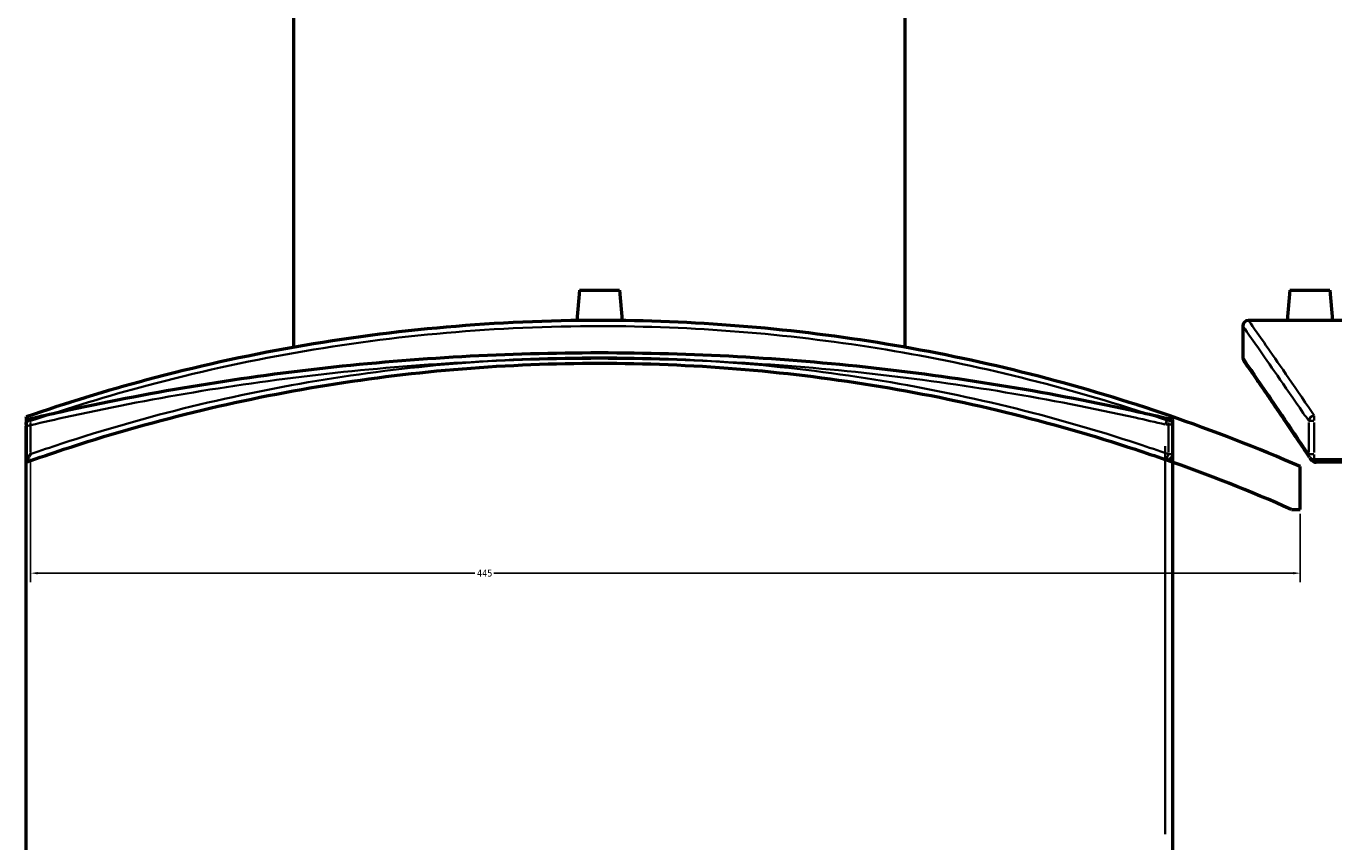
# Model space of a CAD drawing. Header units: millimetres. Extents: x -604 to 1145, y -409 to 894.
# Tile 6 of 11: x 242 to 700, y 23 to 309. Entities that reach past the tile are written whole.
import ezdxf

# ---------------------------------------------------------------- set-up
doc = ezdxf.new("R2010")
doc.units = ezdxf.units.MM
for name, color, linetype, lineweight in [('Dimension (ANSI)', 7, 'Continuous', 25), ('Visible (ANSI)', 7, 'Continuous', 50), ('Visible Narrow (ANSI)', 7, 'Continuous', 35)]:
    doc.layers.add(name, color=color, linetype=linetype, lineweight=lineweight)
doc.styles.add('Note Text (ANSI)', font='tahoma.ttf')
doc.dimstyles.new('Default - mm (ANSI)', dxfattribs={"dimtxt": 2.4, "dimasz": 2.5, "dimexe": 3.175, "dimexo": 1.6002, "dimgap": 0.8, "dimtad": 0, "dimtoh": 1, "dimdec": 0, "dimrnd": 1e-08, "dimzin": 4, "dimdsep": 46, "dimtxsty": 'Note Text (ANSI)', "dimcen": 0.09, "dimdle": 10, "dimclrd": 256, "dimclre": 256, "dimclrt": 5, "dimadec": 1, "dimazin": 1, "dimtfac": 1.27, "dimtofl": 0, "dimtmove": 0, "dimatfit": 3, "dimfxl": 1, "dimtolj": 1, "dimtzin": 4, "dimlwd": -1, "dimlwe": -1, "dimarcsym": 0})

# ---------------------------------------------------------------- blocks, each defined once
blk = doc.blocks.new('*D6')
at = {"layer": 'Defpoints', "color": 0, "transparency": 16777216}
for p in [(243.1, 159.03), (688.55, 139.65), (688.55, 117.3)]:
    blk.add_point(p, dxfattribs=at)
at = {"layer": 'Dimension (ANSI)', "transparency": 16777216}
for p, q in [((243.1, 157.43), (243.1, 114.12)), ((688.55, 138.05), (688.55, 114.12)), ((245.6, 117.3), (398.92, 117.3)), ((686.05, 117.3), (405.68, 117.3))]:
    blk.add_line(p, q, dxfattribs=at)
for points in [[(245.6, 117.71), (245.6, 116.88), (243.1, 117.3)], [(686.05, 117.71), (686.05, 116.88), (688.55, 117.3)]]:
    blk.add_solid(points, dxfattribs=at)
at = {"layer": 'Dimension (ANSI)', "color": 5, "transparency": 16777216, "insert": (399.72, 118.52), "char_height": 2.4, "attachment_point": 1, "style": 'Note Text (ANSI)'}
blk.add_mtext('\\A1;445', dxfattribs=at)

msp = doc.modelspace()

# ---------------------------------------------------------------- linework, layer by layer
at = {"layer": 'Visible (ANSI)'}
for p, q in [((335.5, 196.51), (335.5, 377.93)), ((549.9, 196.51), (549.9, 377.93)), ((435.7, 216.53), (434.77, 205.88)), ((435.7, 216.53), (449.7, 216.53)), ((449.7, 216.53), (450.64, 205.88)), ((684.88, 216.53), (683.95, 205.93)), ((684.88, 216.53), (698.88, 216.53)), ((698.88, 216.53), (699.8, 205.93)), ((668.38, 203.93), (668.38, 192.93)), ((683.95, 205.93), (670.38, 205.93)), ((796.18, 205.93), (699.8, 205.93)), ((241.55, 172.1), (241.55, 172.08)), ((241.55, 172.08), (241.55, 156.31)), ((643.85, 159.03), (643.85, 170.68)), ((241.55, 169.44), (241.55, 168.8)), ((241.55, -249.77), (241.55, 168.8)), ((643.85, 18.27), (643.85, 169.44)), ((241.55, 156.31), (241.55, 156.2)), ((844.63, 157.03), (693.46, 157.03)), ((844.63, 156.2), (694.09, 156.2)), ((688.55, 139.65), (688.55, 154.65)), ((685.41, 139.65), (688.55, 139.65))]:
    msp.add_line(p, q, dxfattribs=at)
for centre, radius, start, end in [((670.38, 203.93), 2, 90, 180), ((670.38, 192.93), 2, 180, 214.6621), ((641.85, 169.44), 2, 0, 76.7769), ((442.7, -409.07), 615, 66.43707, 71.04184), ((641.85, 170.68), 2, 0, 71.0418), ((641.85, 159.03), 2, 250.6818, 0), ((442.7, -409.07), 600, 66.14007, 70.68181), ((693.46, 159.03), 2, 213.8337, 270)]:
    msp.add_arc(centre, radius, start, end, dxfattribs=at)
for points, knots in [([(642.5, 172.57), (639.75, 173.51), (636.98, 174.44), (603.81, 185.31), (572.33, 192.99), (508.12, 203.3), (475.41, 205.93), (442.7, 205.93), (406.81, 205.93), (370.9, 202.76), (318.25, 193.47), (300.9, 189.62), (269.53, 181.23), (255.43, 176.9), (241.55, 172.1)], [-41.922943, -41.922943, -41.922943, -41.922943, -41.030648, -41.030648, -31.249882, -31.249882, -21.46911, -21.46911, -21.46911, -10.734555, -10.734555, -5.367278, -5.367278, -0.869408, -0.869408, -0.869408, -0.869408]), ([(691.88, 205.88), (690.88, 205.88), (689.82, 205.88), (687.87, 205.89), (686.97, 205.9), (685.57, 205.91), (684.96, 205.91), (684.15, 205.92), (683.95, 205.93), (683.95, 205.93)], [0, 0, 0, 0, 0.298721, 0.298721, 0.597442, 0.597442, 0.896124, 0.896124, 1.194807, 1.194807, 1.194807, 1.194807]), ([(699.8, 205.93), (699.8, 205.93), (699.61, 205.92), (698.8, 205.91), (698.19, 205.91), (696.78, 205.9), (695.89, 205.89), (693.93, 205.88), (692.87, 205.88), (691.88, 205.88)], [3.58442, 3.58442, 3.58442, 3.58442, 3.883103, 3.883103, 4.181785, 4.181785, 4.480506, 4.480506, 4.779227, 4.779227, 4.779227, 4.779227]), ([(642.31, 171.38), (638.79, 172.21), (635.25, 173.02), (601.7, 180.46), (570.63, 185.68), (507.27, 192.71), (474.98, 194.52), (442.7, 194.52), (410.42, 194.52), (378.14, 192.71), (314.77, 185.68), (283.71, 180.46), (250.16, 173.02), (246.62, 172.21), (243.1, 171.38)], [5.187343, 5.187343, 5.187343, 5.187343, 6.331543, 6.331543, 15.993401, 15.993401, 25.655265, 25.655265, 25.655265, 35.317128, 35.317128, 44.978986, 44.978986, 46.123212, 46.123212, 46.123212, 46.123212]), ([(241.55, 156.2), (245.93, 157.76), (250.34, 159.27), (284.6, 170.57), (315.49, 178.15), (378.5, 188.34), (410.6, 190.93), (442.7, 190.93), (474.8, 190.93), (506.9, 188.34), (569.92, 178.15), (600.81, 170.57), (634.17, 159.57), (637.69, 158.37), (641.19, 157.14)], [-46.413395, -46.413395, -46.413395, -46.413395, -44.978986, -44.978986, -35.317128, -35.317128, -25.655265, -25.655265, -25.655265, -15.993401, -15.993401, -6.331543, -6.331543, -5.187343, -5.187343, -5.187343, -5.187343]), ([(691.8, 157.92), (690.32, 160.12), (688.91, 162.22), (686.21, 166.22), (684.93, 168.12), (682.5, 171.7), (681.35, 173.39), (679.2, 176.55), (678.19, 178.03), (676.32, 180.76), (675.46, 182.01), (673.9, 184.3), (673.19, 185.33), (671.92, 187.17), (671.36, 187.98), (670.41, 189.36), (670.01, 189.94), (669.37, 190.86), (669.13, 191.21), (668.81, 191.67), (668.73, 191.79), (668.73, 191.79)], [5.187343, 5.187343, 5.187343, 5.187343, 7.234135, 7.234135, 9.280927, 9.280927, 11.327719, 11.327719, 13.374511, 13.374511, 15.421304, 15.421304, 17.468096, 17.468096, 19.514888, 19.514888, 21.56168, 21.56168, 23.608472, 23.608472, 25.655265, 25.655265, 25.655265, 25.655265]), ([(243.1, 170.68), (243.09, 170.68), (243.09, 170.68), (242.88, 170.83), (242.68, 170.99), (242.31, 171.28), (242.15, 171.42), (241.86, 171.68), (241.74, 171.8), (241.59, 171.98), (241.55, 172.04), (241.55, 172.08)], [-0.304363, -0.304363, -0.304363, -0.304363, -0.3035876, -0.3035876, -0.2244951, -0.2244951, -0.148009, -0.148009, -0.0677389, -0.0677389, 0, 0, 0, 0]), ([(241.55, 169.44), (241.55, 169.61), (241.58, 169.78), (241.67, 170.16), (241.77, 170.35), (242.02, 170.75), (242.2, 170.93), (242.61, 171.22), (242.85, 171.32), (243.09, 171.38), (243.09, 171.38), (243.1, 171.38)], [-0.3869286, -0.3869286, -0.3869286, -0.3869286, -0.3303778, -0.3303778, -0.2459826, -0.2459826, -0.1287205, -0.1287205, 0, 0, 0.0010872, 0.0010872, 0.0010872, 0.0010872]), ([(241.55, 156.31), (241.55, 156.36), (241.58, 156.45), (241.67, 156.7), (241.77, 156.89), (242.02, 157.36), (242.2, 157.67), (242.61, 158.32), (242.85, 158.67), (243.09, 159.03), (243.09, 159.03), (243.1, 159.03)], [-0.3869286, -0.3869286, -0.3869286, -0.3869286, -0.3303778, -0.3303778, -0.2459826, -0.2459826, -0.1287205, -0.1287205, 0, 0, 0.0010872, 0.0010872, 0.0010872, 0.0010872]), ([(693.46, 156.31), (693.28, 156.36), (693.12, 156.45), (692.74, 156.7), (692.54, 156.89), (692.3, 157.18), (692.22, 157.28), (692.16, 157.38)], [-0.3869286, -0.3869286, -0.3869286, -0.3869286, -0.3303778, -0.3303778, -0.2459826, -0.2459826, -0.2054128, -0.2054128, -0.2054128, -0.2054128]), ([(693.46, 156.31), (693.53, 156.28), (693.6, 156.26), (693.81, 156.22), (693.95, 156.2), (694.09, 156.2)], [0.28827899, 0.28827899, 0.28827899, 0.28827899, 0.31056746, 0.31056746, 0.35260655, 0.35260655, 0.35260655, 0.35260655])]:
    msp.add_open_spline(points, degree=3, knots=knots, dxfattribs=at)
msp.add_open_spline([(691.8, 157.92), (691.92, 157.74), (692.04, 157.56), (692.16, 157.38)], degree=3, dxfattribs=at)
at = {"layer": 'Visible Narrow (ANSI)'}
for p, q in [((243.1, 159.61), (243.1, 170.09)), ((642.31, 170.09), (642.31, 159.61)), ((643.85, 170.68), (642.44, 170.68)), ((691.51, 170.09), (691.51, 159.61)), ((693.33, 170.68), (691.55, 170.68)), ((693.46, 172.52), (693.46, 170.8)), ((693.46, 159.61), (693.46, 170.09)), ((641.37, 169.44), (643.84, 169.44)), ((641.19, 161.88), (641.19, 25.83)), ((642.44, 159.03), (643.85, 159.03)), ((691.55, 159.03), (693.33, 159.03)), ((693.46, 157.04), (693.46, 158.88))]:
    msp.add_line(p, q, dxfattribs=at)
for centre, major_axis, ratio, start_param, end_param in [((641.85, 169.44), (0.46, 1.95), 0.322969, 0.082327, 1.564213), ((641.85, 170.68), (0.65, 1.89), 0.216935, 4.861592, 6.208365), ((693.46, 170.68), (-1.65, -1.13), 0.923234, 4.223935, 5.570708), ((641.85, 159.03), (-0.66, -1.89), 0.216484, 0.082327, 1.564213), ((693.46, 159.03), (-1.66, -1.11), 0.921317, 5.685664, 6.251737)]:
    msp.add_ellipse(centre, major_axis=major_axis, ratio=ratio, start_param=start_param, end_param=end_param, dxfattribs=at)
for points, knots in [([(243.1, 170.68), (256.52, 175.28), (270.16, 179.43), (301.04, 187.67), (318.37, 191.51), (370.97, 200.77), (406.84, 203.93), (442.7, 203.93), (475.38, 203.93), (508.06, 201.31), (572.21, 191.03), (603.66, 183.38), (636.8, 172.54), (639.56, 171.62), (642.31, 170.68)], [1.015262, 1.015262, 1.015262, 1.015262, 5.367278, 5.367278, 10.734555, 10.734555, 21.46911, 21.46911, 21.46911, 31.249882, 31.249882, 41.030648, 41.030648, 41.922943, 41.922943, 41.922943, 41.922943]), ([(668.38, 203.93), (668.38, 203.93), (670.23, 201.31), (677.44, 191.03), (682.78, 183.38), (690.23, 172.54), (690.87, 171.62), (691.51, 170.68)], [21.46911, 21.46911, 21.46911, 21.46911, 31.249882, 31.249882, 41.030648, 41.030648, 41.922943, 41.922943, 41.922943, 41.922943]), ([(693.46, 172.57), (692.81, 173.51), (692.18, 174.44), (684.75, 185.31), (679.42, 192.99), (672.22, 203.3), (670.38, 205.93), (670.38, 205.93)], [-41.922943, -41.922943, -41.922943, -41.922943, -41.030648, -41.030648, -31.249882, -31.249882, -21.46911, -21.46911, -21.46911, -21.46911]), ([(642.31, 159.03), (638.79, 160.26), (635.25, 161.46), (601.7, 172.5), (570.63, 180.11), (507.27, 190.33), (474.98, 192.93), (442.7, 192.93), (410.42, 192.93), (378.14, 190.33), (314.77, 180.11), (283.71, 172.5), (250.16, 161.46), (246.62, 160.26), (243.1, 159.03)], [5.187343, 5.187343, 5.187343, 5.187343, 6.331543, 6.331543, 15.993401, 15.993401, 25.655265, 25.655265, 25.655265, 35.317128, 35.317128, 44.978986, 44.978986, 46.123212, 46.123212, 46.123212, 46.123212]), ([(691.51, 159.03), (690.68, 160.26), (689.88, 161.46), (682.43, 172.5), (677.22, 180.11), (670.18, 190.33), (668.38, 192.93), (668.38, 192.93)], [5.187343, 5.187343, 5.187343, 5.187343, 6.331543, 6.331543, 15.993401, 15.993401, 25.655265, 25.655265, 25.655265, 25.655265]), ([(241.55, 168.8), (245.93, 169.85), (250.34, 170.87), (284.6, 178.49), (315.49, 183.7), (378.5, 190.72), (410.6, 192.52), (442.7, 192.52), (474.8, 192.52), (506.9, 190.72), (569.92, 183.7), (600.81, 178.49), (634.17, 171.07), (637.69, 170.26), (641.19, 169.44)], [-46.413395, -46.413395, -46.413395, -46.413395, -44.978986, -44.978986, -35.317128, -35.317128, -25.655265, -25.655265, -25.655265, -15.993401, -15.993401, -6.331543, -6.331543, -5.187343, -5.187343, -5.187343, -5.187343])]:
    msp.add_open_spline(points, degree=3, knots=knots, dxfattribs=at)
msp.add_open_spline([(694.09, 156.2), (693.91, 156.48), (693.72, 156.76), (693.54, 157.03)], degree=3, dxfattribs=at)

# ---------------------------------------------------------------- dimensions: what is measured, and where the dimension line sits
at = {"layer": 'Dimension (ANSI)'}
dim = msp.add_linear_dim(base=(688.55, 117.3), p1=(243.1, 159.03), p2=(688.55, 139.65), angle=180, dimstyle='Default - mm (ANSI)', override={"dimgap": 0.8, "dimtoh": 0, "dimdec": 0, "dimtol": 0, "dimlim": 0, "dimtp": 0, "dimtm": 0, "dimtdec": 2, "dimatfit": 1}, dxfattribs=at)
dim.commit()
dim.dimension.update_dxf_attribs({"geometry": '*D6', "text_midpoint": (402.3, 117.3), "dimtype": 160})

doc.saveas('drawing.dxf')
